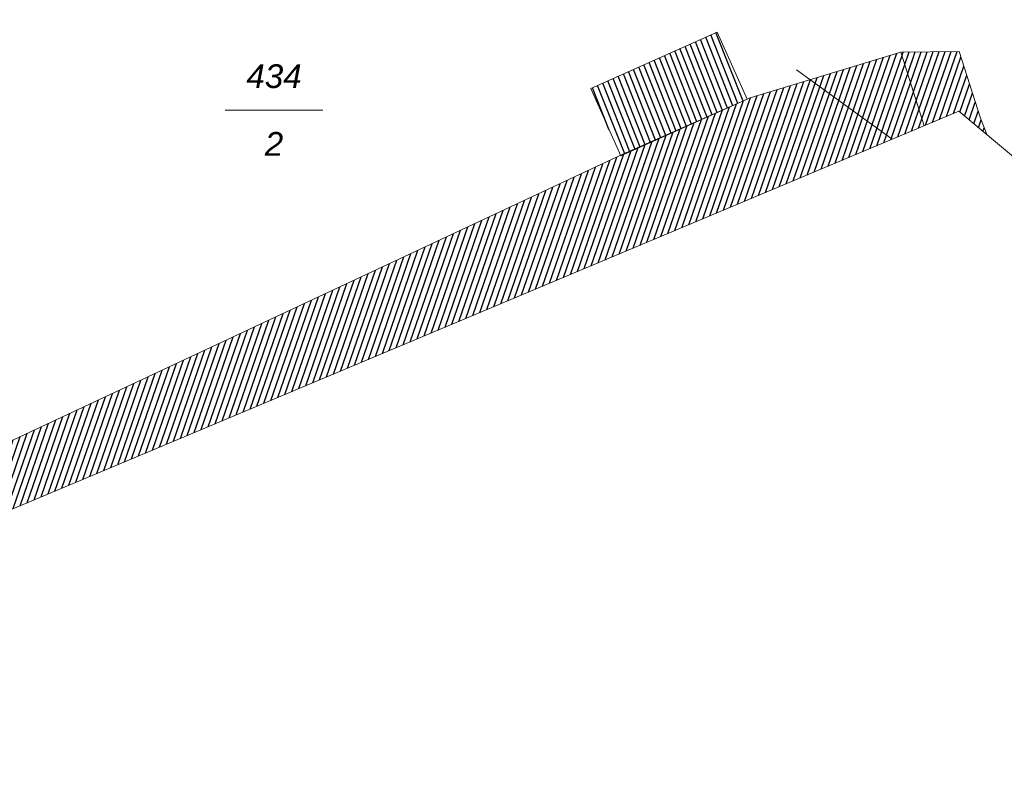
# Model space of a CAD drawing. Header units: metres. Extents: x 345144 to 348639, y 5629211 to 5635235.
# Tile 47 of 256: x 345598 to 345633, y 5631674 to 5631701. Entities that reach past the tile are written whole.
import ezdxf
from ezdxf.enums import TextEntityAlignment as Align

# ---------------------------------------------------------------- set-up
doc = ezdxf.new("R2010")
doc.units = ezdxf.units.M
doc.header["$MEASUREMENT"] = 0
for name, color, linetype in [('028 Geländeform', 7, 'Continuous'), ('AX Flurstück', 7, 'Continuous'), ('AX Gebäude', 7, 'Continuous'), ('Blatt', 7, 'Continuous'), ('Definitionslinie', 7, 'Continuous'), ('Gemeinde Lokation', 7, 'Continuous'), ('MG Präsentationsobjekt - Linie', 7, 'Continuous'), ('Ortsteil Lokation', 7, 'Continuous'), ('Präsentationsobjekt -Text (punktförmig)', 7, 'Continuous')]:
    doc.layers.add(name, color=color, linetype=linetype)
doc.styles.add('ARIALIT', font='ariali.ttf', dxfattribs={"height": 1})
pattern_1 = [(250.9552151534, (0, 0), (0.1890527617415, -0.065261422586), [])]

msp = doc.modelspace()

# ---------------------------------------------------------------- hatches: boundary and pattern name
at = {"layer": '028 Geländeform', "true_color": 0xb27500}
h = msp.add_hatch(dxfattribs=at)
h.set_pattern_fill('_USER', color=44, scale=0.2, angle=250.9552152, style=0, pattern_type=0)
h.set_pattern_definition(pattern_1)
h.paths.add_polyline_path([(345584.104, 5631677.451), (345582.106, 5631679.804), (345584.034, 5631681.311), (345584.034, 5631681.311), (345584.646625, 5631681.629125), (345585.268922, 5631681.910828), (345585.891219, 5631682.192531), (345586.523188, 5631682.437813), (345587.155156, 5631682.683094), (345587.796797, 5631682.891953), (345588.438438, 5631683.100813), (345589.08975, 5631683.27325), (345589.741063, 5631683.445687), (345590.402047, 5631683.581703), (345591.063031, 5631683.717719), (345591.733688, 5631683.817312), (345592.404344, 5631683.916906), (345593.084672, 5631683.980078), (345593.765, 5631684.04325), (345594.455, 5631684.07), (345594.455, 5631684.07), (345619.704, 5631695.899), (345624.223, 5631697.91), (345629.585, 5631699.532), (345630.406, 5631696.907), (345588.233, 5631679.186), (345587.978, 5631679.156), (345587.389, 5631678.831)], flags=0)
h = msp.add_hatch(dxfattribs=at)
h.set_pattern_fill('_USER', color=44, scale=0.2, angle=250.9552152, style=0, pattern_type=0)
h.set_pattern_definition(pattern_1)
h.paths.add_polyline_path([(345631.641, 5631697.426), (345630.406, 5631696.907), (345629.585, 5631699.532), (345631.65, 5631699.557), (345632.409, 5631697.187), (345632.653, 5631696.58)], flags=0)
at = {"layer": 'AX Gebäude', "true_color": 0x4f4f4f}
h = msp.add_hatch(dxfattribs=at)
h.set_pattern_fill('_USER', color=251, scale=0.2, angle=111.5294118, style=0, pattern_type=0)
h.set_pattern_definition([(111.5294117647, (0, 0), (-0.186045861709, -0.07339575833), [])])
h.paths.add_polyline_path([(345618.561, 5631698.236), (345623.059, 5631700.244), (345624.126, 5631697.854), (345619.628, 5631695.846)], flags=0)

# ---------------------------------------------------------------- linework, layer by layer
at = {"layer": 'AX Flurstück', "color": 8, "linetype": 'Continuous', "lineweight": 13, "true_color": 0x808080, "flags": 128}
msp.add_lwpolyline([(345584.104, 5631677.451), (345577.363, 5631685.39), (345576.302, 5631687.145), (345619.222, 5631717.771), (345627.629, 5631723.47), (345628.23, 5631721.169), (345630.296, 5631715.374), (345637.707, 5631700.038), (345639.581, 5631695.98), (345635.324, 5631694.347), (345631.641, 5631697.426), (345584.104, 5631677.451)], dxfattribs=at)
at = {"layer": 'AX Gebäude', "color": 7, "linetype": 'Continuous', "lineweight": 5, "flags": 128}
msp.add_lwpolyline([(345618.561, 5631698.236), (345623.059, 5631700.244), (345624.126, 5631697.854), (345619.628, 5631695.846), (345618.561, 5631698.236)], dxfattribs=at)
at = {"layer": 'Blatt', "color": 205, "linetype": 'Continuous', "lineweight": 5, "true_color": 0x873099, "flags": 128}
msp.add_lwpolyline([(345584.104, 5631677.451), (345518.715, 5631754.457), (345896.548, 5631743.817), (345892.72, 5631607.92), (345882.862, 5631617.924), (345874.634, 5631642.43), (345860.336, 5631698.053), (345854.261, 5631714.326), (345851.905, 5631735.69), (345765.089, 5631714.964), (345693.262, 5631703.408), (345637.915, 5631692.181), (345631.641, 5631697.426), (345584.104, 5631677.451)], dxfattribs=at)
at = {"layer": 'Definitionslinie', "color": 44, "linetype": 'Continuous', "lineweight": 5, "true_color": 0xb27500, "flags": 128}
for points in [[(345624.223, 5631697.91), (345629.585, 5631699.532)], [(345629.585, 5631699.532), (345631.65, 5631699.557)], [(345629.585, 5631699.532), (345630.40555, 5631696.906865)], [(345629.585, 5631699.532), (345630.40555, 5631696.906865)], [(345631.65, 5631699.557), (345632.409, 5631697.187)], [(345619.704, 5631695.899), (345624.223, 5631697.91)], [(345632.409, 5631697.187), (345632.653453, 5631696.5796)], [(345594.455, 5631684.07), (345619.704, 5631695.899)]]:
    msp.add_lwpolyline(points, dxfattribs=at)
at = {"layer": 'Gemeinde Lokation', "color": 7, "linetype": 'Continuous', "lineweight": 5, "flags": 128}
msp.add_lwpolyline([(345896.873, 5631480.826), (345894.943, 5631530.127), (345896.135, 5631562.44), (345895.074, 5631605.532), (345882.862, 5631617.924), (345874.634, 5631642.43), (345860.336, 5631698.053), (345854.261, 5631714.326), (345851.905, 5631735.69), (345765.089, 5631714.964), (345693.262, 5631703.408), (345637.915, 5631692.181), (345631.641, 5631697.426), (345584.104, 5631677.451), (345516.682, 5631756.851), (345436.232, 5631808.211)], dxfattribs=at)
at = {"layer": 'MG Präsentationsobjekt - Linie', "color": 251, "linetype": 'Continuous', "lineweight": 13, "true_color": 0x5e5e5e, "flags": 128}
msp.add_lwpolyline([(345629.274485, 5631696.431593), (345625.871, 5631698.899)], dxfattribs=at)
at = {"layer": 'Ortsteil Lokation', "color": 7, "linetype": 'Continuous', "lineweight": 5, "flags": 128}
msp.add_lwpolyline([(345896.873, 5631480.826), (345894.943, 5631530.127), (345896.135, 5631562.44), (345895.074, 5631605.532), (345882.862, 5631617.924), (345874.634, 5631642.43), (345860.336, 5631698.053), (345854.261, 5631714.326), (345851.905, 5631735.69), (345765.089, 5631714.964), (345693.262, 5631703.408), (345637.915, 5631692.181), (345631.641, 5631697.426), (345584.104, 5631677.451), (345516.682, 5631756.851), (345436.232, 5631808.211)], dxfattribs=at)
at = {"layer": 'Präsentationsobjekt -Text (punktförmig)', "color": 251, "linetype": 'Continuous', "lineweight": 13, "true_color": 0x5e5e5e, "flags": 128}
msp.add_lwpolyline([(345605.5684, 5631697.47152), (345609.0496, 5631697.47152)], dxfattribs=at)

# ---------------------------------------------------------------- texts
at = {"layer": 'Präsentationsobjekt -Text (punktförmig)', "color": 8, "true_color": 0x808080, "style": 'ARIALIT'}
for s, p in [('434', (345607.309, 5631698.67488)), ('2', (345607.309, 5631696.26816))]:
    msp.add_text(s, height=0.8421, dxfattribs=at).set_placement(p, align=Align.MIDDLE_CENTER)

doc.saveas('drawing.dxf')
